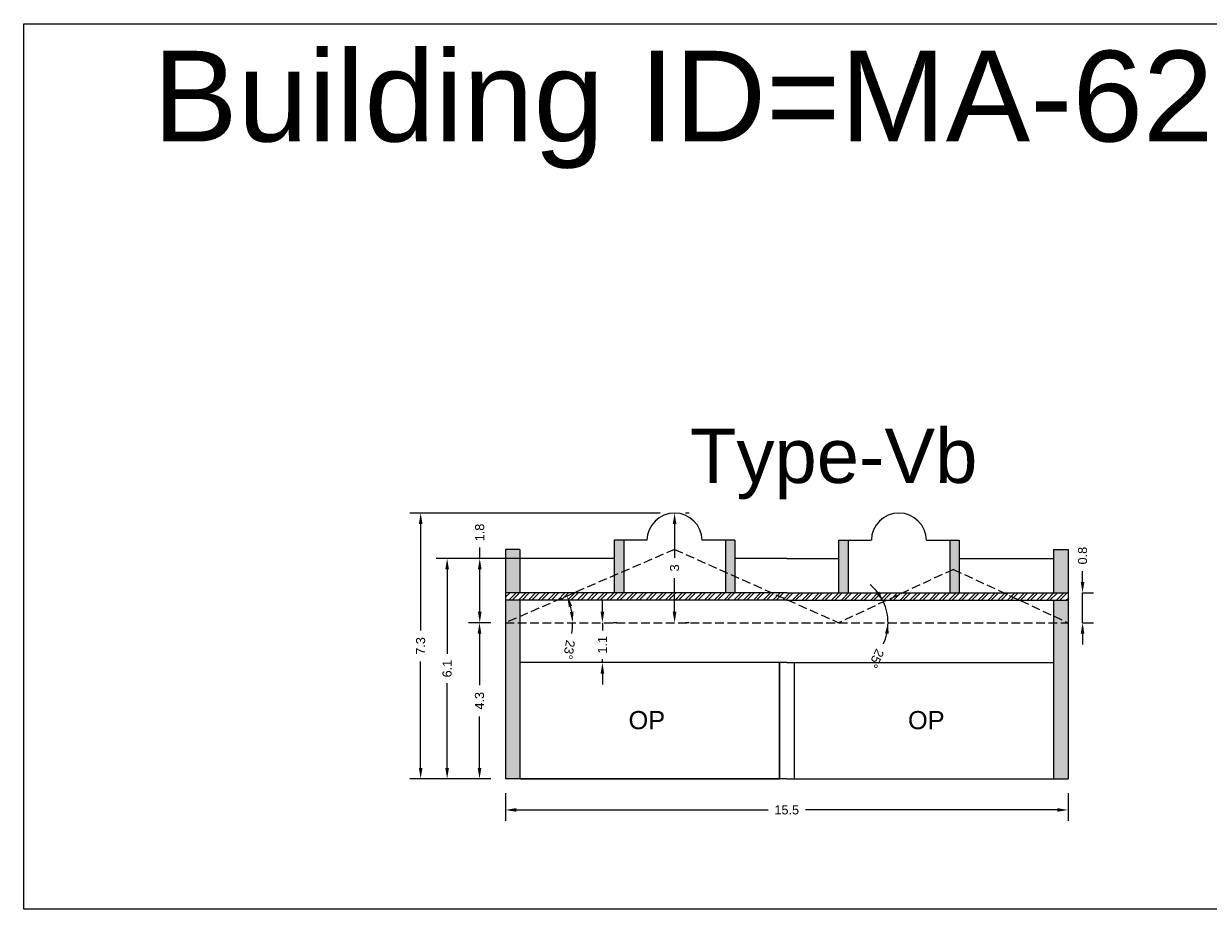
# Model space of a CAD drawing. Header units: metres. Extents: x 3416649 to 3417100, y -6712966 to -6712690.
# Tile 4 of 72: x 3416704 to 3416736, y -6712924 to -6712900. Entities that reach past the tile are written whole.
import ezdxf

# ---------------------------------------------------------------- set-up
doc = ezdxf.new("R2010")
doc.units = ezdxf.units.M
doc.linetypes.add('ACAD_ISO02W100', pattern=[15, 12, -3])
doc.layers.add('Dotted', color=7, linetype='ACAD_ISO02W100', plot=False)
doc.styles.get("Standard").update_dxf_attribs({"font": 'arial.ttf'})
doc.dimstyles.new('ISO-25', dxfattribs={"dimtxt": 0.25, "dimasz": 0.3, "dimexe": 0.3, "dimexo": 0.4, "dimgap": 0.2, "dimtad": 0, "dimdec": 1, "dimdsep": 46, "dimtxsty": 'Standard', "dimcen": 2.5, "dimadec": 0, "dimazin": 0, "dimtfac": 1, "dimtdec": 1, "dimtmove": 0, "dimatfit": 3, "dimfxl": 1, "dimarcsym": 0})

# ---------------------------------------------------------------- blocks, each defined once
blk = doc.blocks.new('*D509')
at = {"color": 0, "lineweight": -2, "transparency": 16777216}
for p, q in [((3416717.137, -6712920.721), (3416717.137, -6712921.479)), ((3416732.637, -6712920.721), (3416732.637, -6712921.479)), ((3416717.437, -6712921.179), (3416724.373, -6712921.179)), ((3416732.337, -6712921.179), (3416725.4, -6712921.179))]:
    blk.add_line(p, q, dxfattribs=at)
at = {"color": 0, "transparency": 16777216}
for points in [[(3416717.437, -6712921.129), (3416717.437, -6712921.229), (3416717.137, -6712921.179)], [(3416732.337, -6712921.129), (3416732.337, -6712921.229), (3416732.637, -6712921.179)]]:
    blk.add_solid(points, dxfattribs=at)
at = {"layer": 'Defpoints', "color": 0, "transparency": 16777216}
for p in [(3416717.137, -6712920.321), (3416732.637, -6712920.321), (3416732.637, -6712921.179)]:
    blk.add_point(p, dxfattribs=at)
at = {"color": 0, "transparency": 16777216, "insert": (3416724.887, -6712921.179), "char_height": 0.25, "attachment_point": 5}
blk.add_mtext('15.5', dxfattribs=at)
blk = doc.blocks.new('*D510')
at = {"color": 0, "lineweight": -2, "transparency": 16777216}
for start, end in [(9.2958, 14.1397), (350.7042, 360)]:
    blk.add_arc((3416717.137, -6712916.021), 1.851, start, end, dxfattribs=at)
at = {"color": 0, "transparency": 16777216}
for points in [[(3416718.884, -6712915.585), (3416718.979, -6712915.553), (3416718.835, -6712915.285)], [(3416719.013, -6712915.718), (3416718.913, -6712915.726), (3416718.988, -6712916.021)]]:
    blk.add_solid(points, dxfattribs=at)
at = {"layer": 'Defpoints', "color": 0, "transparency": 16777216}
for p in [(3416721.797, -6712914.001), (3416718.919, -6712915.523), (3416717.137, -6712916.021), (3416717.137, -6712916.021), (3416732.637, -6712916.021)]:
    blk.add_point(p, dxfattribs=at)
at = {"color": 0, "transparency": 16777216, "insert": (3416718.891, -6712916.762), "char_height": 0.25, "attachment_point": 5, "rotation": 260.7042}
blk.add_mtext('23°', dxfattribs=at)
blk = doc.blocks.new('*D511')
at = {"color": 0, "lineweight": -2, "transparency": 16777216}
for start, end in [(37.6028, 50.2583), (0, 24.9474), (334.5313, 0), (334.6891, 347.3445)]:
    blk.add_arc((3416726.317, -6712916.021), 1.361, start, end, dxfattribs=at)
at = {"color": 0, "transparency": 16777216}
for points in [[(3416727.438, -6712915.165), (3416727.352, -6712915.217), (3416727.551, -6712915.447)], [(3416727.595, -6712916.314), (3416727.694, -6712916.325), (3416727.677, -6712916.021)]]:
    blk.add_solid(points, dxfattribs=at)
at = {"layer": 'Defpoints', "color": 0, "transparency": 16777216}
for p in [(3416729.477, -6712914.551), (3416727.621, -6712915.632), (3416717.137, -6712916.021), (3416726.317, -6712916.021), (3416732.637, -6712916.021)]:
    blk.add_point(p, dxfattribs=at)
at = {"color": 0, "transparency": 16777216, "insert": (3416727.353, -6712917.01), "char_height": 0.25, "attachment_point": 5, "rotation": 244.5313}
blk.add_mtext('25°', dxfattribs=at)
blk = doc.blocks.new('*D512')
at = {"color": 0, "lineweight": -2, "transparency": 16777216}
for p, q in [((3416716.737, -6712916.021), (3416716.123, -6712916.021)), ((3416716.423, -6712916.321), (3416716.423, -6712917.738)), ((3416716.423, -6712920.021), (3416716.423, -6712918.604)), ((3416716.737, -6712920.321), (3416716.123, -6712920.321))]:
    blk.add_line(p, q, dxfattribs=at)
at = {"color": 0, "transparency": 16777216}
for points in [[(3416716.373, -6712916.321), (3416716.473, -6712916.321), (3416716.423, -6712916.021)], [(3416716.373, -6712920.021), (3416716.473, -6712920.021), (3416716.423, -6712920.321)]]:
    blk.add_solid(points, dxfattribs=at)
at = {"layer": 'Defpoints', "color": 0, "transparency": 16777216}
for p in [(3416716.423, -6712916.021), (3416717.137, -6712916.021), (3416717.137, -6712920.321)]:
    blk.add_point(p, dxfattribs=at)
at = {"color": 0, "transparency": 16777216, "insert": (3416716.423, -6712918.171), "char_height": 0.25, "attachment_point": 5, "rotation": 90}
blk.add_mtext('4.3', dxfattribs=at)
blk = doc.blocks.new('*D513')
at = {"color": 0, "lineweight": -2, "transparency": 16777216}
for p, q in [((3416716.43, -6712914.251), (3416716.43, -6712913.951)), ((3416717.86, -6712914.251), (3416716.13, -6712914.251)), ((3416716.43, -6712915.721), (3416716.43, -6712914.551)), ((3416716.737, -6712916.021), (3416716.13, -6712916.021))]:
    blk.add_line(p, q, dxfattribs=at)
at = {"color": 0, "transparency": 16777216}
for points in [[(3416716.38, -6712914.551), (3416716.48, -6712914.551), (3416716.43, -6712914.251)], [(3416716.38, -6712915.721), (3416716.48, -6712915.721), (3416716.43, -6712916.021)]]:
    blk.add_solid(points, dxfattribs=at)
at = {"layer": 'Defpoints', "color": 0, "transparency": 16777216}
for p in [(3416716.43, -6712914.251), (3416718.26, -6712914.251), (3416717.137, -6712916.021)]:
    blk.add_point(p, dxfattribs=at)
at = {"color": 0, "transparency": 16777216, "insert": (3416716.43, -6712913.535), "char_height": 0.25, "attachment_point": 5, "rotation": 90}
blk.add_mtext('1.8', dxfattribs=at)
blk = doc.blocks.new('*D514')
at = {"color": 0, "lineweight": -2, "transparency": 16777216}
for p, q in [((3416722.197, -6712913.001), (3416722.097, -6712913.001)), ((3416721.797, -6712913.301), (3416721.797, -6712914.229)), ((3416721.797, -6712915.721), (3416721.797, -6712914.793)), ((3416722.197, -6712916.021), (3416722.097, -6712916.021))]:
    blk.add_line(p, q, dxfattribs=at)
at = {"color": 0, "transparency": 16777216}
for points in [[(3416721.747, -6712913.301), (3416721.847, -6712913.301), (3416721.797, -6712913.001)], [(3416721.747, -6712915.721), (3416721.847, -6712915.721), (3416721.797, -6712916.021)]]:
    blk.add_solid(points, dxfattribs=at)
at = {"layer": 'Defpoints', "color": 0, "transparency": 16777216}
for p in [(3416721.797, -6712913.001), (3416721.797, -6712916.021), (3416721.797, -6712916.021)]:
    blk.add_point(p, dxfattribs=at)
at = {"color": 0, "transparency": 16777216, "insert": (3416721.797, -6712914.511), "char_height": 0.25, "attachment_point": 5, "rotation": 90}
blk.add_mtext('3', dxfattribs=at)
blk = doc.blocks.new('*D515')
at = {"color": 0, "lineweight": -2, "transparency": 16777216}
for p, q in [((3416719.808, -6712915.721), (3416719.808, -6712915.421)), ((3416719.808, -6712916.021), (3416719.808, -6712916.238)), ((3416720.208, -6712916.021), (3416720.108, -6712916.021)), ((3416719.808, -6712917.121), (3416719.808, -6712917.021)), ((3416720.208, -6712917.121), (3416720.108, -6712917.121)), ((3416719.808, -6712917.421), (3416719.808, -6712917.721))]:
    blk.add_line(p, q, dxfattribs=at)
at = {"color": 0, "transparency": 16777216}
for points in [[(3416719.758, -6712915.721), (3416719.858, -6712915.721), (3416719.808, -6712916.021)], [(3416719.758, -6712917.421), (3416719.858, -6712917.421), (3416719.808, -6712917.121)]]:
    blk.add_solid(points, dxfattribs=at)
at = {"layer": 'Defpoints', "color": 0, "transparency": 16777216}
for p in [(3416719.808, -6712916.021), (3416719.808, -6712916.021), (3416719.808, -6712917.121)]:
    blk.add_point(p, dxfattribs=at)
at = {"color": 0, "transparency": 16777216, "insert": (3416719.808, -6712916.629), "char_height": 0.25, "attachment_point": 5, "rotation": 90}
blk.add_mtext('1.1', dxfattribs=at)
blk = doc.blocks.new('*D516')
at = {"color": 0, "lineweight": -2, "transparency": 16777216}
for p, q in [((3416717.46, -6712914.251), (3416715.231, -6712914.251)), ((3416715.531, -6712914.551), (3416715.531, -6712916.882)), ((3416715.531, -6712920.021), (3416715.531, -6712917.69)), ((3416716.737, -6712920.321), (3416715.231, -6712920.321))]:
    blk.add_line(p, q, dxfattribs=at)
at = {"color": 0, "transparency": 16777216}
for points in [[(3416715.481, -6712914.551), (3416715.581, -6712914.551), (3416715.531, -6712914.251)], [(3416715.481, -6712920.021), (3416715.581, -6712920.021), (3416715.531, -6712920.321)]]:
    blk.add_solid(points, dxfattribs=at)
at = {"layer": 'Defpoints', "color": 0, "transparency": 16777216}
for p in [(3416715.531, -6712914.251), (3416717.86, -6712914.251), (3416717.137, -6712920.321)]:
    blk.add_point(p, dxfattribs=at)
at = {"color": 0, "transparency": 16777216, "insert": (3416715.531, -6712917.286), "char_height": 0.25, "attachment_point": 5, "rotation": 90}
blk.add_mtext('6.1', dxfattribs=at)
blk = doc.blocks.new('*D517')
at = {"color": 0, "lineweight": -2, "transparency": 16777216}
for p, q in [((3416721.397, -6712913.001), (3416714.502, -6712913.001)), ((3416714.802, -6712913.301), (3416714.802, -6712916.235)), ((3416714.802, -6712920.021), (3416714.802, -6712917.088)), ((3416716.737, -6712920.321), (3416714.502, -6712920.321))]:
    blk.add_line(p, q, dxfattribs=at)
at = {"color": 0, "transparency": 16777216}
for points in [[(3416714.752, -6712913.301), (3416714.852, -6712913.301), (3416714.802, -6712913.001)], [(3416714.752, -6712920.021), (3416714.852, -6712920.021), (3416714.802, -6712920.321)]]:
    blk.add_solid(points, dxfattribs=at)
at = {"layer": 'Defpoints', "color": 0, "transparency": 16777216}
for p in [(3416714.802, -6712913.001), (3416721.797, -6712913.001), (3416717.137, -6712920.321)]:
    blk.add_point(p, dxfattribs=at)
at = {"color": 0, "transparency": 16777216, "insert": (3416714.802, -6712916.661), "char_height": 0.25, "attachment_point": 5, "rotation": 90}
blk.add_mtext('7.3', dxfattribs=at)
blk = doc.blocks.new('*D518')
at = {"color": 0, "lineweight": -2, "transparency": 16777216}
for p, q in [((3416733.036, -6712914.901), (3416733.036, -6712914.601)), ((3416733.036, -6712916.021), (3416733.036, -6712915.201)), ((3416733.037, -6712915.201), (3416733.336, -6712915.201)), ((3416733.037, -6712916.021), (3416733.336, -6712916.021)), ((3416733.036, -6712916.321), (3416733.036, -6712916.621))]:
    blk.add_line(p, q, dxfattribs=at)
at = {"color": 0, "transparency": 16777216}
for points in [[(3416732.986, -6712914.901), (3416733.086, -6712914.901), (3416733.036, -6712915.201)], [(3416732.986, -6712916.321), (3416733.086, -6712916.321), (3416733.036, -6712916.021)]]:
    blk.add_solid(points, dxfattribs=at)
at = {"layer": 'Defpoints', "color": 0, "transparency": 16777216}
for p in [(3416732.637, -6712915.201), (3416733.036, -6712915.201), (3416732.637, -6712916.021)]:
    blk.add_point(p, dxfattribs=at)
at = {"color": 0, "transparency": 16777216, "insert": (3416733.036, -6712914.173), "char_height": 0.25, "attachment_point": 5, "rotation": 90}
blk.add_mtext('0.8', dxfattribs=at)

msp = doc.modelspace()

# ---------------------------------------------------------------- hatches: boundary and pattern name
h = msp.add_hatch(color=256)
h.dxf.hatch_style = 1
h.paths.add_polyline_path([(3416717.137, -6712916.021), (3416717.537, -6712916.021), (3416717.537, -6712920.321), (3416717.137, -6712920.321)])
h.paths.add_polyline_path([(3416717.137, -6712915.401), (3416717.537, -6712915.401), (3416717.537, -6712915.835), (3416717.137, -6712916.021)])
h.paths.add_polyline_path([(3416717.537, -6712915.835), (3416717.537, -6712916.021), (3416717.137, -6712916.021)], flags=17)
h.paths.add_polyline_path([(3416717.137, -6712914.001), (3416717.537, -6712914.001), (3416717.537, -6712915.201), (3416717.137, -6712915.201)])
h.paths.add_polyline_path([(3416720.137, -6712914.625), (3416720.297, -6712914.551), (3416720.397, -6712914.598), (3416720.397, -6712915.201), (3416720.137, -6712915.201)])
h.paths.add_polyline_path([(3416720.137, -6712913.751), (3416720.397, -6712913.751), (3416720.397, -6712914.598), (3416720.297, -6712914.551), (3416720.137, -6712914.625)])
h.paths.add_polyline_path([(3416723.197, -6712913.751), (3416723.457, -6712913.751), (3416723.457, -6712915.201), (3416723.197, -6712915.201)])
h = msp.add_hatch(color=256)
h.dxf.hatch_style = 1
h.paths.add_polyline_path([(3416732.637, -6712916.021), (3416732.237, -6712916.021), (3416732.237, -6712920.321), (3416732.637, -6712920.321)])
h.paths.add_polyline_path([(3416732.637, -6712915.401), (3416732.237, -6712915.401), (3416732.237, -6712915.835), (3416732.637, -6712916.021)])
h.paths.add_polyline_path([(3416732.237, -6712915.835), (3416732.237, -6712916.021), (3416732.637, -6712916.021)], flags=17)
h.paths.add_polyline_path([(3416732.637, -6712914.001), (3416732.237, -6712914.001), (3416732.237, -6712915.201), (3416732.637, -6712915.201)])
h.paths.add_polyline_path([(3416729.637, -6712914.625), (3416729.477, -6712914.551), (3416729.377, -6712914.598), (3416729.377, -6712915.201), (3416729.637, -6712915.201)])
h.paths.add_polyline_path([(3416729.637, -6712913.751), (3416729.377, -6712913.751), (3416729.377, -6712914.598), (3416729.477, -6712914.551), (3416729.637, -6712914.625)])
h.paths.add_polyline_path([(3416726.577, -6712913.751), (3416726.317, -6712913.751), (3416726.317, -6712915.201), (3416726.577, -6712915.201)])
h = msp.add_hatch()
h.set_pattern_fill('ANSI32', color=256, scale=0.02)
h.set_pattern_definition([(45, (-8.98398, 0), (-0.134703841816, 0.134703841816), []), (45, (-8.89418, 0), (-0.134703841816, 0.134703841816), [])])
h.paths.add_polyline_path([(3416724.887, -6712915.201), (3416717.137, -6712915.201), (3416717.137, -6712915.401), (3416724.887, -6712915.401), (3416732.637, -6712915.401), (3416732.637, -6712915.201)])

# ---------------------------------------------------------------- linework, layer by layer
for points in [[(3416703.866, -6712899.518), (3416740.274, -6712899.518), (3416740.274, -6712923.916), (3416703.866, -6712923.916)], [(3416724.687, -6712917.121), (3416717.537, -6712917.121), (3416717.537, -6712920.321), (3416724.687, -6712920.321)]]:
    msp.add_lwpolyline(points, close=True)
for points in [[(3416720.137, -6712913.751), (3416720.137, -6712915.201)], [(3416721.037, -6712913.751), (3416720.137, -6712913.751)], [(3416720.397, -6712913.751), (3416720.397, -6712915.201)], [(3416723.457, -6712913.751), (3416722.557, -6712913.751)], [(3416723.197, -6712913.751), (3416723.197, -6712915.201)], [(3416723.457, -6712913.751), (3416723.457, -6712915.201)], [(3416726.317, -6712913.751), (3416727.217, -6712913.751)], [(3416726.317, -6712913.751), (3416726.317, -6712915.201)], [(3416726.577, -6712913.751), (3416726.577, -6712915.201)], [(3416728.737, -6712913.751), (3416729.637, -6712913.751)], [(3416729.377, -6712913.751), (3416729.377, -6712915.201)], [(3416729.637, -6712913.751), (3416729.637, -6712915.201)], [(3416717.137, -6712914.001), (3416717.137, -6712920.321)], [(3416717.537, -6712914.001), (3416717.137, -6712914.001)], [(3416717.537, -6712914.001), (3416717.537, -6712915.201)], [(3416732.237, -6712914.001), (3416732.237, -6712915.201)], [(3416732.237, -6712914.001), (3416732.637, -6712914.001)], [(3416732.637, -6712914.001), (3416732.637, -6712920.321)], [(3416720.137, -6712914.251), (3416717.537, -6712914.251)], [(3416724.887, -6712914.251), (3416723.457, -6712914.251)], [(3416724.887, -6712914.251), (3416726.317, -6712914.251)], [(3416729.637, -6712914.251), (3416732.237, -6712914.251)], [(3416724.887, -6712915.201), (3416717.137, -6712915.201)], [(3416724.887, -6712915.401), (3416717.137, -6712915.401)], [(3416717.537, -6712915.401), (3416717.537, -6712920.321)], [(3416724.887, -6712915.201), (3416732.637, -6712915.201)], [(3416724.887, -6712915.401), (3416732.637, -6712915.401)], [(3416732.237, -6712915.401), (3416732.237, -6712920.321)], [(3416724.887, -6712917.121), (3416717.537, -6712917.121)], [(3416724.687, -6712917.121), (3416724.687, -6712920.321)], [(3416724.887, -6712917.121), (3416732.237, -6712917.121)], [(3416725.087, -6712917.121), (3416725.087, -6712920.321)], [(3416724.887, -6712920.321), (3416717.137, -6712920.321)], [(3416724.887, -6712920.321), (3416732.637, -6712920.321)]]:
    msp.add_lwpolyline(points)
for centre in [(3416721.797, -6712913.761), (3416727.977, -6712913.761)]:
    msp.add_arc(centre, 0.76, 0.7589, 179.2411)
at = {"layer": 'Dotted', "ltscale": 0.02}
for points in [[(3416721.797, -6712914.001), (3416717.137, -6712916.021)], [(3416721.797, -6712914.001), (3416726.317, -6712916.021)], [(3416729.477, -6712914.551), (3416726.317, -6712916.021)], [(3416729.477, -6712914.551), (3416732.637, -6712916.021)], [(3416717.137, -6712916.021), (3416732.637, -6712916.021)]]:
    msp.add_lwpolyline(points, dxfattribs=at)

# ---------------------------------------------------------------- texts
at = {"attachment_point": 1}
for s, width, heights, insert, char_height in [('Building ID=MA-62', 67.86454, [0.517], (3416707.43, -6712900.263), 2.5), ('Type-Vb ', 9.99112, [0.517], (3416722.221, -6712910.671), 1.5), ('OP', 1.17554, [0], (3416720.528, -6712918.454), 0.5), ('OP', 1.17554, [0], (3416728.227, -6712918.454), 0.5)]:
    msp.add_mtext_dynamic_manual_height_columns(s, width=width, gutter_width=12.5, heights=heights, dxfattribs=dict(at, insert=insert, char_height=char_height))

# ---------------------------------------------------------------- dimensions: what is measured, and where the dimension line sits
for base, p1, p2, picture, middle in [((3416714.802, -6712913.001), (3416717.137, -6712920.321), (3416721.797, -6712913.001), '*D517', (3416714.802, -6712916.661)), ((3416721.797, -6712916.021), (3416721.797, -6712913.001), (3416721.797, -6712916.021), '*D514', (3416721.797, -6712914.511)), ((3416716.43, -6712914.251), (3416717.137, -6712916.021), (3416718.26, -6712914.251), '*D513', (3416716.43, -6712913.535)), ((3416733.036, -6712915.201), (3416732.637, -6712916.021), (3416732.637, -6712915.201), '*D518', (3416733.036, -6712914.173)), ((3416715.531, -6712914.251), (3416717.137, -6712920.321), (3416717.86, -6712914.251), '*D516', (3416715.531, -6712917.286)), ((3416716.423, -6712916.021), (3416717.137, -6712920.321), (3416717.137, -6712916.021), '*D512', (3416716.423, -6712918.171))]:
    dim = msp.add_linear_dim(base=base, p1=p1, p2=p2, angle=90, dimstyle='ISO-25')
    dim.commit()
    dim.dimension.update_dxf_attribs({"geometry": picture, "text_midpoint": middle})
for base, line2, picture, middle in [((3416718.919, -6712915.523), ((3416721.797, -6712914.001), (3416717.137, -6712916.021)), '*D510', (3416718.891, -6712916.762)), ((3416727.621, -6712915.632), ((3416729.477, -6712914.551), (3416726.317, -6712916.021)), '*D511', (3416727.353, -6712917.01))]:
    dim = msp.add_angular_dim_2l(base=base, line1=((3416717.137, -6712916.021), (3416732.637, -6712916.021)), line2=line2, dimstyle='ISO-25')
    dim.commit()
    dim.dimension.update_dxf_attribs({"geometry": picture, "text_midpoint": middle})
dim = msp.add_linear_dim(base=(3416719.808, -6712916.021), p1=(3416719.808, -6712917.121), p2=(3416719.808, -6712916.021), angle=90, dimstyle='ISO-25')
dim.commit()
dim.dimension.update_dxf_attribs({"geometry": '*D515', "text_midpoint": (3416719.808, -6712916.629), "dimtype": 160})
dim = msp.add_linear_dim(base=(3416732.637, -6712921.179), p1=(3416717.137, -6712920.321), p2=(3416732.637, -6712920.321), dimstyle='ISO-25')
dim.commit()
dim.dimension.update_dxf_attribs({"geometry": '*D509', "text_midpoint": (3416724.887, -6712921.179)})

doc.saveas('drawing.dxf')
